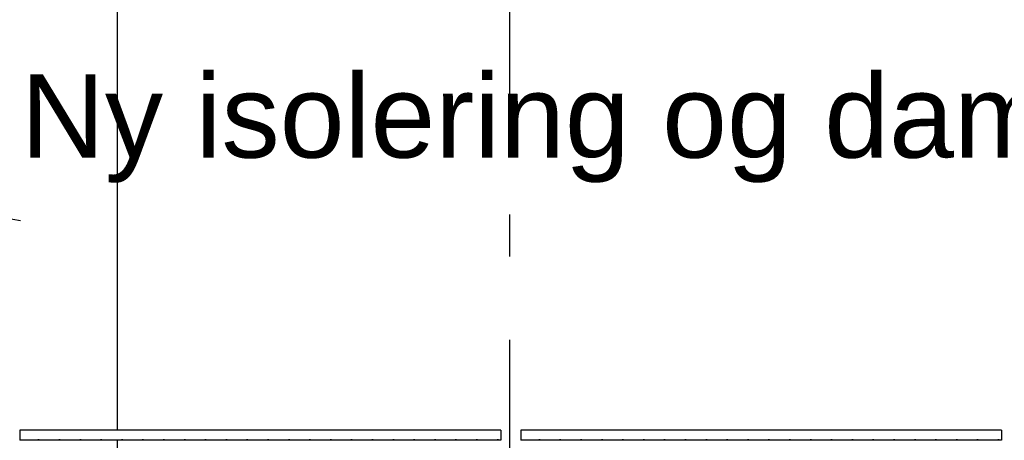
# Model space of a CAD drawing. Header units: millimetres. Extents: x -78869 to -55226, y -2070 to 13065.
# Tile 49 of 74: x -69260 to -68081, y 9244 to 9748. Entities that reach past the tile are written whole.
import ezdxf
from ezdxf.enums import TextEntityAlignment as Align

# ---------------------------------------------------------------- set-up
doc = ezdxf.new("R2010")
doc.units = ezdxf.units.MM
doc.header["$LTSCALE"] = 0.5
doc.header["$MEASUREMENT"] = 0
doc.linetypes.add('Akselinje', pattern=[1500, 1000, -200, 100, -200])
doc.linetypes.add('PLINE', pattern=[0])
for name, color, linetype in [('242- Ikke-bærende innervegger(Nye konstruksjoner)', 7, 'Continuous'), ('257- Systemhimlinger (Skravur)(Nye konstruksjoner)', 7, 'Continuous'), ('257- Systemhimlinger(Nye konstruksjoner)', 7, 'Continuous'), ('82-- Modullinjer', 7, 'Continuous'), ('832- Tekst bygning(Nye konstruksjoner)', 7, 'Continuous')]:
    doc.layers.add(name, color=color, linetype=linetype)
doc.styles.add('GENERATED_STYLE_1', font='arial.ttf')
doc.styles.add('GENERATED_STYLE_3', font='arial.ttf')
doc.dimstyles.new('GENERATED_STYLE__2', dxfattribs={"dimtxt": 0.18, "dimasz": 182.4, "dimexe": 0.18, "dimexo": 0.0625, "dimgap": 0, "dimtad": 0, "dimtih": 1, "dimtoh": 1, "dimdec": 4, "dimzin": 0, "dimdsep": 46, "dimcen": 0.09, "dimadec": 0, "dimazin": 0, "dimtfac": 1, "dimtdec": 4, "dimtmove": 0, "dimatfit": 3, "dimldrblk": 'ARROWHEAD_5', "dimfxl": 1, "dimtolj": 1, "dimtzin": 0, "dimarcsym": 0})
pattern_1 = [(0, (0, 0), (0, 43.30127), [0, -25]), (0, (12.5, 21.65), (0, 43.30127), [0, -25])]

# ---------------------------------------------------------------- blocks, each defined once
blk = doc.blocks.new('Standard grid marker[4]', base_point=(-68673.2, 12564.6))
at = {"layer": '82-- Modullinjer', "linetype": 'Akselinje'}
blk.add_line((-68673.2, 12364.6), (-68673.2, 1550), dxfattribs=at)
at = {"layer": '82-- Modullinjer', "style": 'GENERATED_STYLE_1'}
for tag, p in [('AC_MarkerText_1_0', (-68673.2, 12902.1)), ('AC_MarkerText_1_1', (-68673.2, 1187.5))]:
    blk.add_attdef(tag, text='', height=175, rotation=360, dxfattribs=at).set_placement(p, align=Align.TOP_CENTER)
blk = doc.blocks.new('ARROWHEAD_5')
at = {"linetype": 'Continuous'}
blk.add_hatch(color=256, dxfattribs=at).paths.add_polyline_path([(-1, 0.2679), (0, 0), (-1, -0.2679)])
blk.add_line((0, 0), (-1, 0), dxfattribs=at)

msp = doc.modelspace()

# ---------------------------------------------------------------- hatches: boundary and pattern name
at = {"layer": '257- Systemhimlinger (Skravur)(Nye konstruksjoner)', "linetype": 'Continuous'}
h = msp.add_hatch(dxfattribs=at)
h.set_pattern_fill('Prikker_tett', color=256, style=0, pattern_type=2)
h.set_pattern_definition(pattern_1)
h.paths.add_polyline_path([(-69259.9, 9244), (-68683.9, 9244), (-68683.9, 9256), (-69259.9, 9256)])
h = msp.add_hatch(dxfattribs=at)
h.set_pattern_fill('Prikker_tett', color=256, style=0, pattern_type=2)
h.set_pattern_definition(pattern_1)
h.paths.add_polyline_path([(-68659.9, 9244), (-68083.9, 9244), (-68083.9, 9256), (-68659.9, 9256)])

# ---------------------------------------------------------------- linework, layer by layer
at = {"layer": '242- Ikke-bærende innervegger(Nye konstruksjoner)', "linetype": 'PLINE'}
for p, q in [((-69143.2, 10010), (-69143.2, 9256)), ((-69143.2, 9244), (-69143.2, 6850))]:
    msp.add_line(p, q, dxfattribs=at)
at = {"layer": '257- Systemhimlinger(Nye konstruksjoner)', "linetype": 'PLINE'}
for p, q in [((-69259.9, 9256), (-69259.9, 9244)), ((-68683.9, 9256), (-69259.9, 9256)), ((-68683.9, 9256), (-68683.9, 9244)), ((-68659.9, 9256), (-68659.9, 9244)), ((-68083.9, 9256), (-68659.9, 9256)), ((-68083.9, 9256), (-68083.9, 9244)), ((-68683.9, 9244), (-69259.9, 9244)), ((-68083.9, 9244), (-68659.9, 9244))]:
    msp.add_line(p, q, dxfattribs=at)

# ---------------------------------------------------------------- block references
at = {"layer": '82-- Modullinjer', "linetype": 'PLINE'}
msp.add_blockref('Standard grid marker[4]', (-68673.2, 12564.6), dxfattribs=at)

# ---------------------------------------------------------------- texts
at = {"layer": '832- Tekst bygning(Nye konstruksjoner)', "linetype": 'Continuous', "insert": (-69259, 9552.8), "char_height": 100, "attachment_point": 7, "style": 'GENERATED_STYLE_3'}
msp.add_mtext('\\A1;{\\pql;\\fArial|b0|i0|c0|p0;\\W1.000000;Ny isolering\\fArial|b0|i0|c0|p0;\\W1.000000; og\\fArial|b0|i0|c0|p0;\\W1.000000; dampsperre}', dxfattribs=at)

# ---------------------------------------------------------------- leaders
at = {"layer": '832- Tekst bygning(Nye konstruksjoner)', "linetype": 'PLINE', "annotation_type": 0, "has_hookline": 1, "hookline_direction": 0, "text_width": 1690.2}
msp.add_leader([(-69661.8, 9978), (-69511.4, 9552.8), (-69259, 9507.4)], dimstyle='GENERATED_STYLE__2', dxfattribs=at)

doc.saveas('drawing.dxf')
